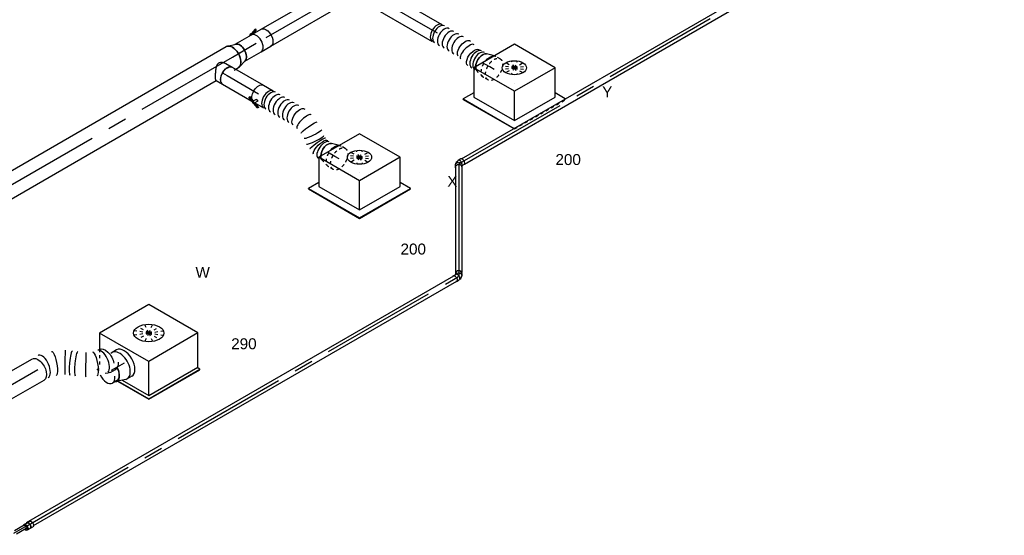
# Model space of a CAD drawing. Extents: x -138812 to 250702, y -18987 to 104055.
# Tile 40 of 193: x 23080 to 31189, y 24937 to 29182. Entities that reach past the tile are written whole.
import ezdxf
from ezdxf.enums import TextEntityAlignment as Align

# ---------------------------------------------------------------- set-up
doc = ezdxf.new("R2010")
doc.units = 0
doc.header["$LTSCALE"] = 50
doc.linetypes.add('CENTER2', pattern=[28.575, 19.05, -3.175, 3.175, -3.175])
doc.linetypes.add('STREEPJES', pattern=[0.1, 0.05, -0.05])
doc.layers.get('0').update_dxf_attribs({"linetype": 'CONTINUOUS'})
for name, color, linetype in [('WL524---_D', 153, 'CONTINUOUS'), ('WL524---_HARTLIJN', 8, 'CONTINUOUS'), ('WL570---_RETOUR', 112, 'CONTINUOUS'), ('WL570---_RETOUR_HL', 8, 'CONTINUOUS'), ('WL570---_RETOUR_RST', 2, 'CONTINUOUS'), ('WL570---_RETOUR_RST_HL', 1, 'CONTINUOUS'), ('WL570---_TOEVOER', 3, 'CONTINUOUS'), ('WL570---_TOEVOER_HL', 8, 'CONTINUOUS'), ('WL570---_TOEVOER_RST', 2, 'CONTINUOUS'), ('WL570---_TOEVOER_RST_HL', 1, 'CONTINUOUS'), ('WM570---_RETOUR_PR', 1, 'CONTINUOUS'), ('WM570---_RETOUR_RST_PR', 1, 'CONTINUOUS'), ('WM570---_TOEVOER_PR', 1, 'CONTINUOUS'), ('WM570---_TOEVOER_RST_PR', 1, 'CONTINUOUS')]:
    doc.layers.add(name, color=color, linetype=linetype)
doc.styles.add('BURO-018', font='ARIAL.TTF', dxfattribs={"height": 90})

# ---------------------------------------------------------------- blocks, each defined once
blk = doc.blocks.new('*U736')
at = {"color": 0, "ltscale": 10}
for p, q in [((29.1, 25, 1460.4), (5143.1, 25, 1460.4)), ((29.1, -25, 1460.4), (5143.1, -25, 1460.4))]:
    blk.add_line(p, q, dxfattribs=at)
at = {"layer": 'WL524---_HARTLIJN', "linetype": 'CENTER2'}
blk.add_line((0, 0, 1460.4), (5162.9, 0, 1460.4), dxfattribs=at)
at = {"layer": 'WL524---_D', "color": 1, "style": 'BURO-018'}
blk.add_attdef('POSNR', text='', height=90, dxfattribs=at).set_placement((0, 0), align=Align.MIDDLE)
blk = doc.blocks.new('*U737')
at = {"color": 0, "ltscale": 10}
for p, q in [((-25.4, 26.2, 1452.4), (-8.1, 26.2, 1452.4)), ((3.8, 23.5, 1452.4), (11.7, 19.8, 1452.4)), ((15.8, 16.9, 1452.4), (22.6, 10.2, 1452.4)), ((24.3, 8, 1452.4), (22.6, 10.2, 1452.4)), ((24.3, 8, 1452.4), (26.9, 3.5, 1452.4)), ((40.7, -18, 1452.4), (28.4, 3.2, 1452.4)), ((-25.4, -26.2, 1452.4), (-8.1, -26.2, 1452.4)), ((-4.8, -44.2, 1452.4), (-15.2, -26.2, 1452.4))]:
    blk.add_line(p, q, dxfattribs=at)
at = {"color": 0, "ltscale": 10, "extrusion": (1.38725e-32, 9.05604e-17, -1)}
for centre, start_param, end_param in [((-25.4, 0, 1452.4), 0, 3.451437), ((-25.4, 0, 1452.4), 5.973341, 6.280044), ((-8.1, 0, 1452.4), 0, 3.141593)]:
    blk.add_ellipse(centre, major_axis=(0, 26.2), ratio=0.816497, start_param=start_param, end_param=end_param, dxfattribs=at)
at = {"color": 0, "ltscale": 10}
for centre, major_axis, ratio, start_param, end_param in [((5.7, -9.9, 1452.4), (22.7, 13.1), 0.57735, 3.433913, 6.59303), ((-5, 0, 1452.4), (-5.4, -24.6), 0.803023, 2.966153, 3.227083), ((18, -31.1, 1452.4), (22.7, 13.1), 0.57735, 3.141593, 6.283185)]:
    blk.add_ellipse(centre, major_axis=major_axis, ratio=ratio, start_param=start_param, end_param=end_param, dxfattribs=at)
at = {"color": 0, "ltscale": 10, "extrusion": (6.16298e-33, 9.05604e-17, -1)}
blk.add_ellipse((-0.5, -2.1, 1452.4), major_axis=(14.4, 20.6), ratio=0.750739, start_param=6.150885, end_param=6.415485, dxfattribs=at)
at = {"layer": 'WL524---_HARTLIJN', "linetype": 'CENTER2'}
for p, q in [((-8.1, 0, 1452.4), (-7.4, 0, 1452.4)), ((5.7, -9.9, 1452.4), (5.2, -9, 1452.4))]:
    blk.add_line(p, q, dxfattribs=at)
at = {"layer": 'WL524---_HARTLIJN', "linetype": 'CENTER2', "extrusion": (1.38725e-32, 9.05604e-17, -1)}
blk.add_ellipse((-7.4, -30.8, 1452.4), major_axis=(0, -30.8), ratio=0.57735, start_param=3.141593, end_param=3.926991, dxfattribs=at)
at = {"layer": 'WL524---_D', "color": 1, "style": 'BURO-018'}
blk.add_attdef('POSNR', text='', height=90, dxfattribs=at).set_placement((0, 0), align=Align.MIDDLE)
blk = doc.blocks.new('*U738')
at = {"color": 0, "ltscale": 10}
for p, q in [((10.8, 25, 1440.9), (886.9, 25, 1440.9)), ((10.8, -25, 1440.9), (886.9, -25, 1440.9))]:
    blk.add_line(p, q, dxfattribs=at)
at = {"layer": 'WL524---_HARTLIJN', "linetype": 'CENTER2'}
blk.add_line((0, 0, 1440.9), (910.7, 0, 1440.9), dxfattribs=at)
at = {"layer": 'WL524---_D', "color": 1, "style": 'BURO-018'}
blk.add_attdef('POSNR', text='', height=90, dxfattribs=at).set_placement((0, 0), align=Align.MIDDLE)
blk = doc.blocks.new('*U739')
at = {"color": 0, "ltscale": 10}
for p, q in [((-35.9, 26.3, 141.5), (-11.4, 26.3, 141.5)), ((-10, 35.1, 141.5), (-15.2, 26.3, 141.5)), ((-0.7, 18.6, 141.5), (-0.2, 17.7, 141.5)), ((35.4, 8.9, 141.5), (26.8, -6.1, 141.5)), ((-35.9, -26.3, 141.5), (-11.4, -26.3, 141.5)), ((-6.8, -25, 141.5), (-5.2, -25, 141.5)), ((-5.2, -25, 141.5), (-2.5, -24.6, 141.5)), ((-2.5, -24.6, 141.5), (6.7, -22.2, 141.5)), ((-0.7, -18.6, 141.5), (-0.2, -17.7, 141.5)), ((11.3, -20.1, 141.5), (18.4, -15, 141.5)), ((23.2, -9.8, 141.5), (25.3, -6.1, 141.5))]:
    blk.add_line(p, q, dxfattribs=at)
at = {"color": 0, "ltscale": 10, "extrusion": (2.67592e-17, -7.95482e-17, -1)}
for centre, major_axis, ratio, start_param, end_param in [((-35.9, 0, 141.5), (0, 26.2), 0.57735, 0, 3.451437), ((-35.9, 0, 141.5), (0, 26.2), 0.57735, 5.973341, 6.280044), ((4, 7, 141.5), (-22.7, 13.1), 0.816497, 0.394424, 3.463825), ((-11.4, 0, 141.5), (0, 26.2), 0.57735, 0, 3.141593), ((-1.6, 1.5, 141.5), (10.7, -22.8), 0.750739, 6.150885, 6.415485)]:
    blk.add_ellipse(centre, major_axis=major_axis, ratio=ratio, start_param=start_param, end_param=end_param, dxfattribs=at)
at = {"color": 0, "ltscale": 10}
for centre, major_axis, ratio, start_param, end_param in [((12.7, 22, 141.5), (-22.7, 13.1), 0.816497, 3.141593, 6.283185), ((2.5, 4.3, 141.5), (-18.6, 17), 0.803023, 2.966153, 3.317032)]:
    blk.add_ellipse(centre, major_axis=major_axis, ratio=ratio, start_param=start_param, end_param=end_param, dxfattribs=at)
at = {"layer": 'WL524---_HARTLIJN', "linetype": 'CENTER2'}
for p, q in [((4, 7, 141.5), (3.7, 6.4, 141.5)), ((-11.4, 0, 141.5), (-10.4, 0, 141.5))]:
    blk.add_line(p, q, dxfattribs=at)
blk.add_ellipse((-23, 21.8, 141.5), major_axis=(26.7, -15.4), ratio=0.57735, start_param=5.497787, end_param=6.283185, dxfattribs=at)
at = {"layer": 'WL524---_D', "color": 1, "style": 'BURO-018'}
blk.add_attdef('POSNR', text='', height=90, dxfattribs=at).set_placement((0, 0), align=Align.MIDDLE)
blk = doc.blocks.new('*U740')
at = {"color": 0, "ltscale": 10}
for p, q in [((0, 25, -2754.4), (4064.1, 25, -2754.4)), ((37.9, -25, -2754.4), (4064.1, -25, -2754.4))]:
    blk.add_line(p, q, dxfattribs=at)
at = {"layer": 'WL524---_HARTLIJN', "linetype": 'CENTER2'}
blk.add_line((0, 0, -2754.4), (4084, 0, -2754.4), dxfattribs=at)
at = {"layer": 'WL524---_D', "color": 1, "style": 'BURO-018'}
blk.add_attdef('POSNR', text='', height=90, dxfattribs=at).set_placement((0, 0), align=Align.MIDDLE)
blk = doc.blocks.new('*U741')
at = {"color": 0, "ltscale": 10}
for p, q in [((-25.3, 26.2, -2759.5), (26.9, 26.2, -2759.5)), ((-25.3, -26.2, -2759.5), (26.9, -26.2, -2759.5))]:
    blk.add_line(p, q, dxfattribs=at)
at = {"color": 0, "ltscale": 10, "extrusion": (-2.67592e-17, 1.75696e-16, -1)}
for centre, major_axis, start_param, end_param in [((-25.3, 0, -2759.5), (0, 26.2), 0, 3.511835), ((-25.3, 0, -2759.5), (0, 26.2), 5.912943, 6.280044), ((0, 0, -2759.5), (0, 26.3), 0, 3.141593), ((1.6, 0, -2759.5), (0, 26.3), 0, 3.141593), ((26.9, 0, -2759.5), (0, 26.2), 0, 3.141593)]:
    blk.add_ellipse(centre, major_axis=major_axis, ratio=0.57735, start_param=start_param, end_param=end_param, dxfattribs=at)
at = {"layer": 'WL524---_HARTLIJN', "linetype": 'CENTER2'}
blk.add_line((0, 0, -2759.5), (1.6, 0, -2759.5), dxfattribs=at)
at = {"layer": 'WL524---_D', "color": 1, "style": 'BURO-018'}
blk.add_attdef('POSNR', text='', height=90, dxfattribs=at).set_placement((0, 0), align=Align.MIDDLE)
blk = doc.blocks.new('*U742')
at = {"color": 0, "ltscale": 10}
for centre, major_axis, start_param, end_param in [((27.8, 0, -2759.5), (0, -25), 3.141593, 6.860393), ((30.7, -4.9, -2759.5), (0, -16.8), 2.831748, 6.59303), ((27.8, 0, -2759.5), (0, -25), 2.028635, 3.138451)]:
    blk.add_ellipse(centre, major_axis=major_axis, ratio=0.57735, start_param=start_param, end_param=end_param, dxfattribs=at)
at = {"layer": 'WL524---_HARTLIJN', "linetype": 'CENTER2'}
blk.add_line((0, 0, -2759.5), (11.8, -4.9, -2759.5), dxfattribs=at)
at = {"layer": 'WL524---_D', "color": 1, "style": 'BURO-018'}
blk.add_attdef('POSNR', text='', height=90, dxfattribs=at).set_placement((0, 0), align=Align.MIDDLE)
blk = doc.blocks.new('*U743')
at = {"color": 0, "ltscale": 10}
for p, q in [((15.9, 16, -2761.8), (107.6, 16, -2761.8)), ((15.9, -16, -2761.8), (107.6, -16, -2761.8))]:
    blk.add_line(p, q, dxfattribs=at)
at = {"layer": 'WL524---_HARTLIJN', "linetype": 'CENTER2'}
blk.add_line((0, 0, -2761.8), (128.5, 0, -2761.8), dxfattribs=at)
at = {"layer": 'WL524---_D', "color": 1, "style": 'BURO-018'}
blk.add_attdef('POSNR', text='', height=90, dxfattribs=at).set_placement((0, 0), align=Align.MIDDLE)
blk = doc.blocks.new('*U963')
at = {"color": 0, "ltscale": 10}
for p, q in [((-225.4, 278.6, 1334.8), (-345.8, 70, 1334.8)), ((160.8, 278.6, 1334.8), (-225.4, 278.6, 1334.8)), ((-32.3, -55.9, 1334.8), (-225.4, 278.6, 1334.8)), ((354, -55.9, 1334.8), (160.8, 278.6, 1334.8)), ((-430.7, 95.5, 1334.8), (-428.7, 99, 1334.8)), ((-430.7, 95.5, 1334.8), (-187.8, -325.3, 1334.8)), ((-329, 99, 1334.8), (-428.7, 99, 1334.8)), ((-428.7, 99, 1334.8), (-185.8, -321.7, 1334.8)), ((-345.8, 70, 1334.8), (-152.7, -264.5, 1334.8)), ((-152.7, -264.5, 1334.8), (-32.3, -55.9, 1334.8)), ((354, -55.9, 1334.8), (-32.3, -55.9, 1334.8)), ((233.5, -264.5, 1334.8), (354, -55.9, 1334.8)), ((300.1, -321.7, 1334.8), (250.3, -235.5, 1334.8)), ((-185.8, -321.7, 1334.8), (-187.8, -325.3, 1334.8)), ((-185.8, -321.7, 1334.8), (300.1, -321.7, 1334.8)), ((-152.7, -264.5, 1334.8), (233.5, -264.5, 1334.8)), ((298, -325.3, 1334.8), (300.1, -321.7, 1334.8)), ((-187.8, -325.3, 1334.8), (298, -325.3, 1334.8))]:
    blk.add_line(p, q, dxfattribs=at)
at = {"color": 8, "linetype": 'STREEPJES', "ltscale": 10}
for q in [(-11.9, 172.6, 1334.8), (23.5, 182.1, 1334.8), (69.8, 172.6, 1334.8), (-26.8, 146.7, 1334.8), (-17.4, 111.4, 1334.8), (14, 76, 1334.8), (58.8, 50.1, 1334.8), (114.6, 146.7, 1334.8), (105.1, 40.7, 1334.8), (140.5, 50.1, 1334.8), (155.4, 76, 1334.8), (145.9, 111.4, 1334.8)]:
    blk.add_line((64.3, 111.4, 1334.8), q, dxfattribs=at)
at = {"color": 0, "ltscale": 10}
blk.add_ellipse((64.3, 111.4, 1334.8), major_axis=(86.6, -50), ratio=0.57735, dxfattribs=at)
at = {"layer": 'WL570---_TOEVOER_RST_HL', "linetype": 'CENTER2'}
blk.add_circle((0, 0, 1334.8), 0.075, dxfattribs=at)
at = {"layer": 'WL570---_TOEVOER_RST', "color": 1, "style": 'BURO-018'}
for tag in ['MC', 'Q']:
    blk.add_attdef(tag, text='', height=90, dxfattribs=at).set_placement((0, 0), align=Align.MIDDLE)
at = {"layer": 'WM570---_TOEVOER_RST_PR', "color": 1, "style": 'BURO-018'}
blk.add_attdef('POSNR', text='', height=90, dxfattribs=at).set_placement((0, 0), align=Align.MIDDLE)
blk = doc.blocks.new('*U964')
at = {"color": 0, "ltscale": 10}
for p, q in [((-225.4, 278.6, 2376.9), (-345.8, 70, 2376.9)), ((160.8, 278.6, 2376.9), (-225.4, 278.6, 2376.9)), ((-32.3, -55.9, 2376.9), (-225.4, 278.6, 2376.9)), ((354, -55.9, 2376.9), (160.8, 278.6, 2376.9)), ((-430.7, 95.5, 2376.9), (-428.7, 99, 2376.9)), ((-430.7, 95.5, 2376.9), (-191, -319.7, 2376.9)), ((-329, 99, 2376.9), (-428.7, 99, 2376.9)), ((-428.7, 99, 2376.9), (-186.9, -319.7, 2376.9)), ((-345.8, 70, 2376.9), (-152.7, -264.5, 2376.9)), ((-152.7, -264.5, 2376.9), (-32.3, -55.9, 2376.9)), ((354, -55.9, 2376.9), (-32.3, -55.9, 2376.9)), ((233.5, -264.5, 2376.9), (354, -55.9, 2376.9)), ((298.9, -319.7, 2376.9), (250.3, -235.5, 2376.9)), ((-152.7, -264.5, 2376.9), (233.5, -264.5, 2376.9))]:
    blk.add_line(p, q, dxfattribs=at)
at = {"color": 8, "linetype": 'STREEPJES', "ltscale": 10}
for p, q in [((64.3, 111.4, 2376.9), (-11.9, 172.6, 2376.9)), ((64.3, 111.4, 2376.9), (23.5, 182.1, 2376.9)), ((64.3, 111.4, 2376.9), (69.8, 172.6, 2376.9)), ((64.3, 111.4, 2376.9), (-26.8, 146.7, 2376.9)), ((64.3, 111.4, 2376.9), (-17.4, 111.4, 2376.9)), ((64.3, 111.4, 2376.9), (14, 76, 2376.9)), ((64.3, 111.4, 2376.9), (58.8, 50.1, 2376.9)), ((64.3, 111.4, 2376.9), (114.6, 146.7, 2376.9)), ((64.3, 111.4, 2376.9), (105.1, 40.7, 2376.9)), ((64.3, 111.4, 2376.9), (140.5, 50.1, 2376.9)), ((64.3, 111.4, 2376.9), (155.4, 76, 2376.9)), ((64.3, 111.4, 2376.9), (145.9, 111.4, 2376.9)), ((-191, -319.7, 2376.9), (-187.8, -325.3, 2376.9)), ((-185.8, -321.7, 2376.9), (-187.8, -325.3, 2376.9)), ((-186.9, -319.7, 2376.9), (-185.8, -321.7, 2376.9)), ((-185.8, -321.7, 2376.9), (300.1, -321.7, 2376.9)), ((298, -325.3, 2376.9), (300.1, -321.7, 2376.9)), ((300.1, -321.7, 2376.9), (298.9, -319.7, 2376.9)), ((-187.8, -325.3, 2376.9), (298, -325.3, 2376.9))]:
    blk.add_line(p, q, dxfattribs=at)
at = {"color": 0, "ltscale": 10}
blk.add_ellipse((64.3, 111.4, 2376.9), major_axis=(86.6, -50), ratio=0.57735, dxfattribs=at)
at = {"layer": 'WL570---_RETOUR_RST_HL', "linetype": 'CENTER2'}
blk.add_circle((0, 0, 2376.9), 0.075, dxfattribs=at)
at = {"layer": 'WL570---_RETOUR_RST', "color": 1, "style": 'BURO-018'}
for tag in ['MC', 'Q']:
    blk.add_attdef(tag, text='', height=90, dxfattribs=at).set_placement((0, 0), align=Align.MIDDLE)
at = {"layer": 'WM570---_RETOUR_RST_PR', "color": 1, "style": 'BURO-018'}
blk.add_attdef('POSNR', text='', height=90, dxfattribs=at).set_placement((0, 0), align=Align.MIDDLE)
blk = doc.blocks.new('*U966')
at = {"color": 0, "ltscale": 10}
for p, q in [((-276.4, 331.6, -783.7), (-343.1, 216, -783.7)), ((191.5, 331.6, -783.7), (-276.4, 331.6, -783.7)), ((-42.5, -73.5, -783.7), (-276.4, 331.6, -783.7)), ((425.4, -73.5, -783.7), (191.5, 331.6, -783.7)), ((-183.3, -317.5, -783.7), (-42.5, -73.5, -783.7)), ((425.4, -73.5, -783.7), (-42.5, -73.5, -783.7)), ((284.5, -317.5, -783.7), (425.4, -73.5, -783.7)), ((-346, -86.6, -783.7), (-198, -342.9, -783.7)), ((-341, -88.2, -783.7), (-196, -339.4, -783.7)), ((-310.1, -97.9, -783.7), (-183.3, -317.5, -783.7)), ((-183.3, -317.5, -783.7), (284.5, -317.5, -783.7)), ((289.9, -339.4, -783.7), (277.2, -317.5, -783.7)), ((-196, -339.4, -783.7), (-198, -342.9, -783.7)), ((-198, -342.9, -783.7), (287.8, -342.9, -783.7)), ((-196, -339.4, -783.7), (289.9, -339.4, -783.7)), ((287.8, -342.9, -783.7), (289.9, -339.4, -783.7))]:
    blk.add_line(p, q, dxfattribs=at)
at = {"color": 8, "linetype": 'STREEPJES', "ltscale": 10}
for p, q in [((-343.1, 216, -783.7), (-406.6, 106.1, -783.7)), ((74.5, 129, -783.7), (-39.4, 173.2, -783.7)), ((74.5, 129, -783.7), (-20.7, 205.6, -783.7)), ((74.5, 129, -783.7), (23.5, 217.4, -783.7)), ((74.5, 129, -783.7), (81.3, 205.6, -783.7)), ((74.5, 129, -783.7), (137.4, 173.2, -783.7)), ((-440.9, 77.8, -783.7), (-438.9, 81.3, -783.7)), ((-429.1, 81.3, -783.7), (-438.9, 81.3, -783.7)), ((-438.9, 81.3, -783.7), (-433.6, 72.1, -783.7)), ((74.5, 129, -783.7), (-27.6, 129, -783.7)), ((74.5, 129, -783.7), (11.6, 84.9, -783.7)), ((74.5, 129, -783.7), (67.7, 52.5, -783.7)), ((74.5, 129, -783.7), (125.5, 40.7, -783.7)), ((74.5, 129, -783.7), (169.7, 52.5, -783.7)), ((74.5, 129, -783.7), (188.4, 84.9, -783.7)), ((74.5, 129, -783.7), (176.6, 129, -783.7)), ((-440.9, 77.8, -783.7), (-435.2, 68, -783.7))]:
    blk.add_line(p, q, dxfattribs=at)
at = {"color": 0, "ltscale": 10}
blk.add_ellipse((74.5, 129, -783.7), major_axis=(108.3, -62.5), ratio=0.57735, dxfattribs=at)
at = {"layer": 'WL570---_TOEVOER_RST_HL', "linetype": 'CENTER2'}
blk.add_circle((0, 0, -783.7), 0.075, dxfattribs=at)
at = {"layer": 'WL570---_TOEVOER_RST', "color": 1, "style": 'BURO-018'}
for tag in ['MC', 'Q']:
    blk.add_attdef(tag, text='', height=90, dxfattribs=at).set_placement((0, 0), align=Align.MIDDLE)
at = {"layer": 'WM570---_TOEVOER_RST_PR', "color": 1, "style": 'BURO-018'}
blk.add_attdef('POSNR', text='', height=90, dxfattribs=at).set_placement((0, 0), align=Align.MIDDLE)
blk = doc.blocks.new('*U1054')
at = {"color": 0, "ltscale": 10}
for p, q in [((-43.3, 125, -992.7), (0, 125, -992.7)), ((12.9, 123, -992.7), (91.2, 98.4, -992.7)), ((80.9, 95, -992.7), (121.3, 95, -992.7)), ((-43.3, -125, -992.7), (0, -125, -992.7))]:
    blk.add_line(p, q, dxfattribs=at)
for centre, major_axis, start_param, end_param in [((-43.3, 0, -992.7), (0, -125), 3.141593, 6.283185), ((0, 0, -992.7), (0, -125), 2.962251, 6.462527), ((0, 0, -992.7), (0, -125), 2.962251, 6.462527), ((0, 0, -992.7), (0, -125), 2.962251, 6.462527), ((80.9, 0, -992.7), (0, -100), 2.824032, 4.707093), ((80.9, 0, -992.7), (0, -100), 2.824032, 4.707093), ((80.9, 0, -992.7), (0, -95), 3.141593, 4.690619), ((80.9, 0, -992.7), (0, -95), 3.141593, 4.690619), ((121.3, 0, -992.7), (0, -95), 3.141593, 4.102629), ((121.3, 0, -992.7), (0, -95), 3.141593, 4.102629), ((121.3, 0, -992.7), (0, -95), 1.421458, 3.138451), ((121.3, 0, -992.7), (0, -95), 1.421458, 3.138451)]:
    blk.add_ellipse(centre, major_axis=major_axis, ratio=0.57735, start_param=start_param, end_param=end_param, dxfattribs=at)
at = {"layer": 'WL570---_TOEVOER_RST_HL', "linetype": 'CENTER2'}
for p, q in [((-43.3, 0, -992.7), (0, 0, -992.7)), ((0, 0, -992.7), (80.9, 0, -992.7))]:
    blk.add_line(p, q, dxfattribs=at)
blk.add_circle((80.9, 0, -992.7), 0.075, dxfattribs=at)
at = {"layer": 'WM570---_TOEVOER_RST_PR', "color": 1, "style": 'BURO-018'}
blk.add_attdef('POSNR', text='', height=90, dxfattribs=at).set_placement((0, 0), align=Align.MIDDLE)
blk = doc.blocks.new('*U1055')
at = {"color": 0, "ltscale": 10}
for p, q in [((0, 100, -2580.1), (1826.8, 100, -2580.1)), ((306.3, -100, -2580.1), (315, -100, -2580.1)), ((350.4, -100, -2580.1), (1826.8, -100, -2580.1))]:
    blk.add_line(p, q, dxfattribs=at)
at = {"color": 8, "linetype": 'STREEPJES', "ltscale": 10}
for p, q in [((0, -100, -2580.1), (306.3, -100, -2580.1)), ((315, -100, -2580.1), (350.4, -100, -2580.1))]:
    blk.add_line(p, q, dxfattribs=at)
at = {"color": 0, "ltscale": 10, "extrusion": (2.67592e-17, -7.95482e-17, -1)}
blk.add_ellipse((1826.8, 0, -2580.1), major_axis=(0, 100), ratio=0.57735, start_param=0, end_param=3.141593, dxfattribs=at)
at = {"layer": 'WL570---_TOEVOER_HL', "linetype": 'CENTER2'}
blk.add_line((0, 0, -2580.1), (1826.8, 0, -2580.1), dxfattribs=at)
at = {"layer": 'WM570---_TOEVOER_PR', "color": 1, "style": 'BURO-018'}
blk.add_attdef('POSNR', text='', height=90, dxfattribs=at).set_placement((0, 0), align=Align.MIDDLE)
blk = doc.blocks.new('*U1056')
at = {"color": 0, "ltscale": 10, "extrusion": (2.67592e-17, -7.95482e-17, -1)}
for centre, major_axis, ratio, start_param, end_param in [((0, 0, -1288.4), (0, 100), 0.57735, 0, 3.141593), ((137.6, -21.6, -1288.4), (33.6, 94.7), 0.245965, 6.258754, 9.400347), ((224.7, -62.6, -1288.4), (-51, -86.5), 0.012731, 0.001188, 3.14278), ((364.1, -163.3, -1288.4), (51, 86.5), 0.012731, 3.140405, 6.281998), ((427.3, -193.1, -1288.4), (-33.6, -94.7), 0.245965, 3.166024, 6.307617), ((519.6, -208.7, -1288.4), (0, 100), 0.57735, 0, 2.194328), ((507.7, -246.9, -1288.4), (95.4, -29.9), 0.710415, 0, 1.831046)]:
    blk.add_ellipse(centre, major_axis=major_axis, ratio=ratio, start_param=start_param, end_param=end_param, dxfattribs=at)
at = {"color": 0, "ltscale": 10}
for centre, major_axis, ratio, start_param, end_param in [((50, 0, -1288.4), (12.1, 99.8), 0.478647, 3.199641, 6.225136), ((50, 0, -1288.4), (12.1, 99.8), 0.478647, 6.225136, 6.341234), ((263.6, -90.7, -1288.4), (-58.6, -81.1), 0.142731, 3.141593, 6.283185), ((299.8, -116.8, -1288.4), (-58.6, -81.1), 0.142731, 3.141593, 6.283185), ((490.9, -208.7, -1288.4), (-12.1, -99.8), 0.478647, 0.219607, 3.083544)]:
    blk.add_ellipse(centre, major_axis=major_axis, ratio=ratio, start_param=start_param, end_param=end_param, dxfattribs=at)
at = {"layer": 'WM570---_TOEVOER_PR', "color": 1, "style": 'BURO-018'}
blk.add_attdef('POSNR', text='', height=90, dxfattribs=at).set_placement((0, 0), align=Align.MIDDLE)
blk = doc.blocks.new('*U1071')
at = {"color": 0, "ltscale": 10}
for p, q in [((-14.3, 80, 2123.6), (46.8, 80, 2123.6)), ((-15.9, -80, 2123.6), (-12.4, -80, 2123.6)), ((-12.4, -80, 2123.6), (46.8, -80, 2123.6))]:
    blk.add_line(p, q, dxfattribs=at)
blk.add_ellipse((46.8, 0, 2123.6), major_axis=(0, -80), ratio=0.57735, start_param=3.141593, end_param=6.283185, dxfattribs=at)
blk.add_spline([(-15.9, -79.6, 2123.6), (-17.6, -78.4, 2123.6), (-19.6, -76.3, 2123.6), (-21.9, -73.5, 2123.6), (-24.4, -69.9, 2123.6), (-27.2, -65.7, 2123.6), (-30.2, -60.7, 2123.6), (-33.5, -55.1, 2123.6), (-36.9, -49, 2123.6), (-40.5, -42.3, 2123.6), (-44.2, -35.2, 2123.6), (-48, -27.8, 2123.6), (-51.7, -20.1, 2123.6), (-55.4, -12.1, 2123.6), (-58.9, -4.1, 2123.6), (-62.1, 4.1, 2123.6), (-64.9, 12.1, 2123.6), (-67.2, 20.1, 2123.6), (-68.9, 27.8, 2123.6), (-69.8, 35.2, 2123.6), (-69.7, 42.3, 2123.6), (-68.5, 49, 2123.6), (-66.1, 55.1, 2123.6), (-62.5, 60.7, 2123.6), (-57.7, 65.7, 2123.6), (-51.9, 69.9, 2123.6), (-45.2, 73.5, 2123.6), (-37.9, 76.3, 2123.6), (-30.2, 78.4, 2123.6), (-22.3, 79.6, 2123.6), (-14.3, 80, 2123.6)], degree=3, dxfattribs=at)
at = {"layer": 'WL570---_TOEVOER_HL', "linetype": 'CENTER2'}
blk.add_line((0, 0, 2123.6), (46.8, 0, 2123.6), dxfattribs=at)
at = {"layer": 'WM570---_TOEVOER_PR', "color": 1, "style": 'BURO-018'}
blk.add_attdef('POSNR', text='', height=90, dxfattribs=at).set_placement((0, 0), align=Align.MIDDLE)
blk = doc.blocks.new('*U1072')
at = {"color": 0, "ltscale": 10}
for p, q in [((0, 80, 2090.6), (297.7, 80, 2090.6)), ((0, -80, 2090.6), (280.7, -80, 2090.6))]:
    blk.add_line(p, q, dxfattribs=at)
at = {"color": 0, "ltscale": 10, "extrusion": (-1.20843e-16, -6.97688e-17, -1)}
blk.add_ellipse((0, 0, 2090.6), major_axis=(0, -80), ratio=0.57735, start_param=0, end_param=3.141593, dxfattribs=at)
at = {"layer": 'WL570---_TOEVOER_HL', "linetype": 'CENTER2'}
blk.add_line((0, 0, 2090.6), (297.7, 0, 2090.6), dxfattribs=at)
at = {"layer": 'WM570---_TOEVOER_PR', "color": 1, "style": 'BURO-018'}
blk.add_attdef('POSNR', text='', height=90, dxfattribs=at).set_placement((0, 0), align=Align.MIDDLE)
blk = doc.blocks.new('*U1073')
at = {"color": 8, "linetype": 'STREEPJES', "ltscale": 10}
for p, q in [((-40.4, 100, 1486.9), (0, 100, 1486.9)), ((9.6, 98.6, 1486.9), (77.2, 78.9, 1486.9)), ((-40.4, -100, 1486.9), (0, -100, 1486.9)), ((9.6, -98.6, 1486.9), (13.5, -97.5, 1486.9))]:
    blk.add_line(p, q, dxfattribs=at)
at = {"color": 0, "ltscale": 10}
blk.add_line((13.5, -97.5, 1486.9), (77.2, -78.9, 1486.9), dxfattribs=at)
at = {"color": 8, "linetype": 'STREEPJES', "ltscale": 10, "extrusion": (7.43708e-18, -5.9805e-17, -1)}
for centre, major_axis, start_param, end_param in [((-40.4, 0, 1486.9), (0, 100), 0, 6.280044), ((0, 0, 1486.9), (0, 100), 0, 1.810949), ((0, 0, 1486.9), (0, 100), 0, 1.810949), ((0, 0, 1486.9), (0, 100), 0, 1.810949), ((69.6, 0, 1486.9), (0, 80), 0.166759, 0.789148), ((69.6, 0, 1486.9), (0, 80), 0.166759, 0.789148), ((0, 0, 1486.9), (0, 100), 2.90144, 3.141593), ((0, 0, 1486.9), (0, 100), 2.90144, 3.141593), ((0, 0, 1486.9), (0, 100), 2.90144, 3.141593)]:
    blk.add_ellipse(centre, major_axis=major_axis, ratio=0.57735, start_param=start_param, end_param=end_param, dxfattribs=at)
at = {"color": 0, "ltscale": 10, "extrusion": (7.43708e-18, -5.9805e-17, -1)}
for centre, major_axis, start_param, end_param in [((69.6, 0, 1486.9), (0, 80), 0.789148, 2.974833), ((69.6, 0, 1486.9), (0, 80), 0.789148, 2.974833), ((0, 0, 1486.9), (0, 100), 1.810949, 2.90144), ((0, 0, 1486.9), (0, 100), 1.810949, 2.90144), ((0, 0, 1486.9), (0, 100), 1.810949, 2.90144)]:
    blk.add_ellipse(centre, major_axis=major_axis, ratio=0.57735, start_param=start_param, end_param=end_param, dxfattribs=at)
at = {"layer": 'WL570---_TOEVOER_RST_HL', "linetype": 'CENTER2'}
for p, q in [((-40.4, 0, 1486.9), (0, 0, 1486.9)), ((0, 0, 1486.9), (69.6, 0, 1486.9))]:
    blk.add_line(p, q, dxfattribs=at)
blk.add_circle((69.6, 0, 1486.9), 0.075, dxfattribs=at)
at = {"layer": 'WM570---_TOEVOER_RST_PR', "color": 1, "style": 'BURO-018'}
blk.add_attdef('POSNR', text='', height=90, dxfattribs=at).set_placement((0, 0), align=Align.MIDDLE)
blk = doc.blocks.new('*U1074')
at = {"color": 2, "ltscale": 10}
for p, q in [((-46.7, 80, 1847), (46.7, 80, 1847)), ((-101.2, -65.4, 1847), (-101.1, -63.8, 1847)), ((-40.5, -89, 1847), (-101.2, -65.4, 1847)), ((-101.1, -63.8, 1847), (-96.7, -56.3, 1847)), ((-40.3, -87.4, 1847), (-101.1, -63.8, 1847)), ((-53.2, -73.1, 1847), (-96.7, -56.3, 1847)), ((-40.5, -51.1, 1847), (-57.3, -80.1, 1847)), ((-36, -79.8, 1847), (-40.3, -87.4, 1847)), ((7.6, -96.7, 1847), (-36, -79.8, 1847)), ((-24.3, -61.1, 1847), (-35.2, -80, 1847)), ((-35.2, -80, 1847), (46.7, -80, 1847)), ((-40.4, -89, 1847), (-40.7, -89.6, 1847)), ((-40.3, -87.4, 1847), (-40.5, -89, 1847)), ((3.1, -105.9, 1847), (-40.5, -89, 1847)), ((-39.4, -87.7, 1847), (-40.3, -87.4, 1847)), ((3.3, -104.3, 1847), (-39.4, -87.7, 1847)), ((7.5, -98.4, 1847), (3.1, -105.9, 1847)), ((3.1, -105.9, 1847), (3.3, -104.3, 1847)), ((3.3, -104.3, 1847), (7.6, -96.7, 1847)), ((7.6, -96.7, 1847), (7.5, -98.4, 1847))]:
    blk.add_line(p, q, dxfattribs=at)
at = {"color": 2, "ltscale": 10, "extrusion": (1.48742e-17, -2.47807e-16, -1)}
blk.add_ellipse((-46.7, 0, 1847), major_axis=(0, -80), ratio=0.57735, start_param=0.616085, end_param=3.141593, dxfattribs=at)
at = {"color": 2, "ltscale": 10}
for centre, major_axis, start_param, end_param in [((46.7, 0, 1847), (0, -80), 3.141593, 6.283185), ((-49, -84.9, 1847), (-8.26, 4.77), 0, 3.141593), ((-49, -84.9, 1847), (-8.26, 4.77), 3.141593, 6.283185)]:
    blk.add_ellipse(centre, major_axis=major_axis, ratio=0.57735, start_param=start_param, end_param=end_param, dxfattribs=at)
blk.add_spline([(-40.5, -51.1, 1847), (-40, -50.7, 1847), (-39.5, -50.3, 1847), (-39, -50, 1847), (-38.3, -49.7, 1847), (-37.6, -49.5, 1847), (-36.9, -49.4, 1847), (-36.1, -49.4, 1847), (-35.3, -49.5, 1847), (-34.5, -49.6, 1847), (-33.6, -49.8, 1847), (-32.8, -50.1, 1847), (-31.9, -50.5, 1847), (-31, -50.9, 1847), (-30.2, -51.3, 1847), (-29.4, -51.9, 1847), (-28.6, -52.4, 1847), (-27.9, -53, 1847), (-27.2, -53.7, 1847), (-26.5, -54.3, 1847), (-25.9, -55, 1847), (-25.4, -55.7, 1847), (-25, -56.4, 1847), (-24.6, -57.1, 1847), (-24.3, -57.7, 1847), (-24.1, -58.4, 1847), (-23.9, -59, 1847), (-23.9, -59.6, 1847), (-23.9, -60.2, 1847), (-24.1, -60.7, 1847), (-24.3, -61.1, 1847)], degree=3, dxfattribs=at)
at = {"layer": 'WL570---_TOEVOER', "color": 1, "style": 'BURO-018'}
blk.add_attdef('I', text='', height=90, dxfattribs=at).set_placement((0, 0), align=Align.MIDDLE)
at = {"layer": 'WM570---_TOEVOER_PR', "color": 1, "style": 'BURO-018'}
blk.add_attdef('POSNR', text='', height=90, dxfattribs=at).set_placement((0, 0), align=Align.MIDDLE)
blk = doc.blocks.new('*U1075')
at = {"color": 0, "ltscale": 10}
for p, q in [((369.2, 65.6, 1814), (368, 65.9, 1814)), ((455.7, -161.7, 1814), (455.9, -161.8, 1814)), ((499.5, -186.2, 1814), (499.6, -186.2, 1814))]:
    blk.add_line(p, q, dxfattribs=at)
at = {"color": 0, "ltscale": 10, "extrusion": (-1.20843e-16, -6.97688e-17, -1)}
for centre, major_axis, ratio, start_param, end_param in [((289.3, 0, 1814), (7.9, 79.9), 0.494512, 3.19025, 6.331843), ((405.1, -33.4, 1814), (33.7, 72.8), 0.090316, 3.148351, 6.289943), ((460.9, -64.5, 1814), (-44.2, -66.9), 0.129022, 3.131854, 6.273447), ((568.3, -126.6, 1814), (-22, -77.2), 0.303229, 6.258392, 9.399985)]:
    blk.add_ellipse(centre, major_axis=major_axis, ratio=ratio, start_param=start_param, end_param=end_param, dxfattribs=at)
at = {"color": 0, "ltscale": 10}
for centre, major_axis, ratio, start_param, end_param in [((0, 0, 1814), (0, -80), 0.57735, 3.141593, 6.283185), ((21.9, 0, 1814), (0, -80), 0.57735, 3.141593, 6.283185), ((65.8, 0, 1814), (0, -80), 0.57735, 3.141593, 6.283185), ((109.7, 0, 1814), (0, -80), 0.57735, 3.141593, 6.283185), ((153.5, 0, 1814), (0, -80), 0.57735, 3.141593, 6.283185), ((197.4, 0, 1814), (0, -80), 0.57735, 3.141593, 6.283185), ((241.3, 0, 1814), (0, -80), 0.57735, 3.141593, 6.283185), ((346.6, -11.4, 1814), (22, 77.2), 0.303229, 0.024793, 3.116799), ((500, -94.9, 1814), (-44.2, -66.9), 0.129022, 0.009738, 3.131854), ((533.3, -113.4, 1814), (33.7, 72.8), 0.090316, 0.006758, 3.134834), ((602.5, -133.4, 1814), (-7.9, -79.9), 0.494512, 3.19025, 6.234528), ((639.5, -133.4, 1814), (0, -80), 0.57735, 3.308352, 5.494037), ((602.5, -133.4, 1814), (-7.9, -79.9), 0.494512, 6.234528, 6.331843)]:
    blk.add_ellipse(centre, major_axis=major_axis, ratio=ratio, start_param=start_param, end_param=end_param, dxfattribs=at)
at = {"color": 8, "linetype": 'STREEPJES', "ltscale": 10}
blk.add_ellipse((639.5, -133.4, 1814), major_axis=(0, -80), ratio=0.57735, start_param=5.494037, end_param=6.116426, dxfattribs=at)
at = {"layer": 'WM570---_TOEVOER_PR', "color": 1, "style": 'BURO-018'}
blk.add_attdef('POSNR', text='', height=90, dxfattribs=at).set_placement((0, 0), align=Align.MIDDLE)
blk = doc.blocks.new('*U1077')
at = {"color": 0, "ltscale": 10}
for p, q in [((0, 100, 690.3), (2285, 100, 690.3)), ((0, -100, 690.3), (2074.1, -100, 690.3)), ((2258.8, -100, 690.3), (2285, -100, 690.3))]:
    blk.add_line(p, q, dxfattribs=at)
at = {"color": 8, "linetype": 'STREEPJES', "ltscale": 10}
blk.add_line((2243.4, -100, 690.3), (2258.8, -100, 690.3), dxfattribs=at)
at = {"color": 0, "ltscale": 10}
blk.add_ellipse((0, 0, 690.3), major_axis=(0, 100), ratio=0.57735, start_param=3.141593, end_param=6.283185, dxfattribs=at)
at = {"color": 0, "ltscale": 10, "extrusion": (2.67592e-17, -7.95482e-17, -1)}
blk.add_ellipse((2285, 0, 690.3), major_axis=(0, 100), ratio=0.57735, start_param=0, end_param=3.141593, dxfattribs=at)
at = {"layer": 'WL570---_TOEVOER_HL', "linetype": 'CENTER2'}
blk.add_line((0, 0, 690.3), (2285, 0, 690.3), dxfattribs=at)
at = {"layer": 'WM570---_TOEVOER_PR', "color": 1, "style": 'BURO-018'}
blk.add_attdef('POSNR', text='', height=90, dxfattribs=at).set_placement((0, 0), align=Align.MIDDLE)
blk = doc.blocks.new('*U1078')
at = {"color": 0, "ltscale": 10}
for p, q in [((9.6, 98.6, 2306), (77.2, 78.9, 2306)), ((9.6, -98.6, 2306), (77.2, -78.9, 2306))]:
    blk.add_line(p, q, dxfattribs=at)
blk.add_ellipse((0, 0, 2306), major_axis=(0, 100), ratio=0.57735, start_param=3.141593, end_param=6.283185, dxfattribs=at)
at = {"color": 0, "ltscale": 10, "extrusion": (2.67592e-17, -7.95482e-17, -1)}
blk.add_ellipse((69.6, 0, 2306), major_axis=(0, 80), ratio=0.57735, start_param=0.166759, end_param=2.974833, dxfattribs=at)
at = {"layer": 'WL570---_TOEVOER_HL', "linetype": 'CENTER2'}
blk.add_line((0, 0, 2306), (69.6, 0, 2306), dxfattribs=at)
for centre in [(0, 0, 2306), (69.6, 0, 2306)]:
    blk.add_circle(centre, 0.075, dxfattribs=at)
at = {"layer": 'WM570---_TOEVOER_PR', "color": 1, "style": 'BURO-018'}
blk.add_attdef('POSNR', text='', height=90, dxfattribs=at).set_placement((0, 0), align=Align.MIDDLE)
blk = doc.blocks.new('*U1105')
at = {"color": 0, "ltscale": 10}
for p, q in [((3.9, 80, 2355.2), (157.9, 80, 2355.2)), ((3.9, -80, 2355.2), (157.9, -80, 2355.2))]:
    blk.add_line(p, q, dxfattribs=at)
blk.add_ellipse((0, 0, 2355.2), major_axis=(0, 80), ratio=0.57735, start_param=3.308352, end_param=6.116426, dxfattribs=at)
at = {"layer": 'WL570---_TOEVOER_HL', "linetype": 'CENTER2'}
blk.add_line((0, 0, 2355.2), (157.9, 0, 2355.2), dxfattribs=at)
at = {"layer": 'WM570---_TOEVOER_PR', "color": 1, "style": 'BURO-018'}
blk.add_attdef('POSNR', text='', height=90, dxfattribs=at).set_placement((0, 0), align=Align.MIDDLE)
blk = doc.blocks.new('*U1106')
at = {"color": 2, "ltscale": 10}
for p, q in [((-57.7, 82.3, 2499.9), (-63.7, 80, 2499.9)), ((-56.3, 80, 2499.9), (-57.7, 82.3, 2499.9)), ((-35.2, 80, 2499.9), (-40.7, 89.6, 2499.9)), ((3.1, 105.9, 2499.9), (-40.4, 89, 2499.9)), ((-36, 81.5, 2499.9), (7.5, 98.4, 2499.9)), ((7.6, 96.7, 2499.9), (-35.2, 80.1, 2499.9)), ((7.5, 98.4, 2499.9), (3.1, 105.9, 2499.9)), ((7.6, 96.7, 2499.9), (7.5, 98.4, 2499.9)), ((-46.7, 80, 2499.9), (-35.2, 80, 2499.9)), ((-35.2, 80, 2499.9), (46.7, 80, 2499.9)), ((-46.7, -80, 2499.9), (46.7, -80, 2499.9))]:
    blk.add_line(p, q, dxfattribs=at)
at = {"color": 2, "ltscale": 10, "extrusion": (-1.16467e-16, 1.31341e-16, -1)}
for centre, major_axis, start_param in [((-49, 84.9, 2499.9), (-8.26, -4.77), 0.401996), ((46.7, 0, 2499.9), (0, 80), 0)]:
    blk.add_ellipse(centre, major_axis=major_axis, ratio=0.57735, start_param=start_param, end_param=3.141593, dxfattribs=at)
at = {"color": 2, "ltscale": 10}
blk.add_ellipse((-46.7, 0, 2499.9), major_axis=(0, 80), ratio=0.57735, start_param=3.141593, end_param=6.283185, dxfattribs=at)
at = {"layer": 'WL570---_TOEVOER', "color": 1, "style": 'BURO-018'}
blk.add_attdef('I', text='', height=90, dxfattribs=at).set_placement((0, 0), align=Align.MIDDLE)
at = {"layer": 'WM570---_TOEVOER_PR', "color": 1, "style": 'BURO-018'}
blk.add_attdef('POSNR', text='', height=90, dxfattribs=at).set_placement((0, 0), align=Align.MIDDLE)
blk = doc.blocks.new('*U1107')
at = {"color": 0, "ltscale": 10}
for p, q in [((0, 80, 2533), (2024.7, 80, 2533)), ((0, -80, 2533), (2024.7, -80, 2533))]:
    blk.add_line(p, q, dxfattribs=at)
at = {"color": 0, "ltscale": 10, "extrusion": (2.67592e-17, -7.95482e-17, -1)}
blk.add_ellipse((2024.7, 0, 2533), major_axis=(0, 80), ratio=0.57735, start_param=0, end_param=3.141593, dxfattribs=at)
at = {"layer": 'WL570---_TOEVOER_HL', "linetype": 'CENTER2'}
blk.add_line((0, 0, 2533), (2024.7, 0, 2533), dxfattribs=at)
at = {"layer": 'WM570---_TOEVOER_PR', "color": 1, "style": 'BURO-018'}
blk.add_attdef('POSNR', text='', height=90, dxfattribs=at).set_placement((0, 0), align=Align.MIDDLE)
blk = doc.blocks.new('*U1116')
at = {"color": 8, "linetype": 'STREEPJES', "ltscale": 10}
for p, q in [((-40.4, 100, 2529.1), (0, 100, 2529.1)), ((9.6, 98.6, 2529.1), (77.2, 78.9, 2529.1)), ((-40.4, -100, 2529.1), (0, -100, 2529.1)), ((9.6, -98.6, 2529.1), (13.5, -97.5, 2529.1))]:
    blk.add_line(p, q, dxfattribs=at)
at = {"color": 0, "ltscale": 10}
blk.add_line((13.5, -97.5, 2529.1), (77.2, -78.9, 2529.1), dxfattribs=at)
at = {"color": 8, "linetype": 'STREEPJES', "ltscale": 10, "extrusion": (7.43708e-18, -5.9805e-17, -1)}
for centre, major_axis, start_param, end_param in [((-40.4, 0, 2529.1), (0, 100), 0, 6.280044), ((0, 0, 2529.1), (0, 100), 0, 1.810949), ((0, 0, 2529.1), (0, 100), 0, 1.810949), ((0, 0, 2529.1), (0, 100), 0, 1.810949), ((69.6, 0, 2529.1), (0, 80), 0.166759, 0.789148), ((69.6, 0, 2529.1), (0, 80), 0.166759, 0.789148), ((0, 0, 2529.1), (0, 100), 2.90144, 3.141593), ((0, 0, 2529.1), (0, 100), 2.90144, 3.141593), ((0, 0, 2529.1), (0, 100), 2.90144, 3.141593)]:
    blk.add_ellipse(centre, major_axis=major_axis, ratio=0.57735, start_param=start_param, end_param=end_param, dxfattribs=at)
at = {"color": 0, "ltscale": 10, "extrusion": (7.43708e-18, -5.9805e-17, -1)}
for centre, major_axis, start_param, end_param in [((69.6, 0, 2529.1), (0, 80), 0.789148, 2.974833), ((69.6, 0, 2529.1), (0, 80), 0.789148, 2.974833), ((0, 0, 2529.1), (0, 100), 1.810949, 2.90144), ((0, 0, 2529.1), (0, 100), 1.810949, 2.90144), ((0, 0, 2529.1), (0, 100), 1.810949, 2.90144)]:
    blk.add_ellipse(centre, major_axis=major_axis, ratio=0.57735, start_param=start_param, end_param=end_param, dxfattribs=at)
at = {"layer": 'WL570---_RETOUR_RST_HL', "linetype": 'CENTER2'}
for p, q in [((-40.4, 0, 2529.1), (0, 0, 2529.1)), ((0, 0, 2529.1), (69.6, 0, 2529.1))]:
    blk.add_line(p, q, dxfattribs=at)
blk.add_circle((69.6, 0, 2529.1), 0.075, dxfattribs=at)
at = {"layer": 'WM570---_RETOUR_RST_PR', "color": 1, "style": 'BURO-018'}
blk.add_attdef('POSNR', text='', height=90, dxfattribs=at).set_placement((0, 0), align=Align.MIDDLE)
blk = doc.blocks.new('*U1117')
at = {"color": 8, "linetype": 'STREEPJES', "ltscale": 10}
for p, q in [((0, 80, 3417), (145.5, 80, 3417)), ((0, -80, 3417), (53.1, -80, 3417))]:
    blk.add_line(p, q, dxfattribs=at)
at = {"color": 0, "ltscale": 10}
for p, q in [((145.5, 80, 3417), (781.7, 80, 3417)), ((53.1, -80, 3417), (781.7, -80, 3417))]:
    blk.add_line(p, q, dxfattribs=at)
at = {"color": 8, "linetype": 'STREEPJES', "ltscale": 10, "extrusion": (-8.97074e-17, -5.17926e-17, -1)}
blk.add_ellipse((0, 0, 3417), major_axis=(0, -80), ratio=0.57735, start_param=0, end_param=3.141593, dxfattribs=at)
at = {"color": 0, "ltscale": 10}
blk.add_ellipse((781.7, 0, 3417), major_axis=(0, -80), ratio=0.57735, start_param=3.141593, end_param=6.283185, dxfattribs=at)
at = {"layer": 'WL570---_RETOUR_HL', "linetype": 'CENTER2'}
blk.add_line((0, 0, 3417), (781.7, 0, 3417), dxfattribs=at)
at = {"layer": 'WM570---_RETOUR_PR', "color": 1, "style": 'BURO-018'}
blk.add_attdef('POSNR', text='', height=90, dxfattribs=at).set_placement((0, 0), align=Align.MIDDLE)
blk = doc.blocks.new('*U1118')
at = {"color": 0, "ltscale": 10, "extrusion": (-8.97074e-17, -5.17926e-17, -1)}
for centre, major_axis, start_param, end_param in [((258.9, 0, 2864.3), (9.9, 79.9), 3.201005, 6.342597), ((359.7, -25.3, 2864.3), (-9.9, -79.9), 6.223773, 9.365366)]:
    blk.add_ellipse(centre, major_axis=major_axis, ratio=0.481134, start_param=start_param, end_param=end_param, dxfattribs=at)
at = {"color": 0, "ltscale": 10}
for centre, major_axis, ratio, start_param, end_param in [((0, 0, 2864.3), (0, -80), 0.57735, 3.141593, 6.283185), ((22.7, 0, 2864.3), (0, -80), 0.57735, 3.141593, 6.283185), ((68.2, 0, 2864.3), (0, -80), 0.57735, 3.141593, 6.283185), ((113.7, 0, 2864.3), (0, -80), 0.57735, 3.141593, 6.283185), ((159.2, 0, 2864.3), (0, -80), 0.57735, 3.141593, 6.283185), ((204.7, 0, 2864.3), (0, -80), 0.57735, 3.141593, 6.283185), ((293.6, -8.7, 2864.3), (-19.5, -77.6), 0.371738, 3.141593, 6.283185), ((391.1, -25.3, 2864.3), (0, -80), 0.57735, 3.141593, 6.283185), ((418.8, -25.3, 2864.3), (0, -80), 0.57735, 3.141593, 6.054388), ((446.4, -25.3, 2864.3), (0, -80), 0.57735, 3.308352, 5.494037)]:
    blk.add_ellipse(centre, major_axis=major_axis, ratio=ratio, start_param=start_param, end_param=end_param, dxfattribs=at)
at = {"color": 8, "linetype": 'STREEPJES', "ltscale": 10}
for centre, start_param, end_param in [((418.8, -25.3, 2864.3), 6.054388, 6.283185), ((446.4, -25.3, 2864.3), 5.494037, 6.116426)]:
    blk.add_ellipse(centre, major_axis=(0, -80), ratio=0.57735, start_param=start_param, end_param=end_param, dxfattribs=at)
at = {"layer": 'WM570---_RETOUR_PR', "color": 1, "style": 'BURO-018'}
blk.add_attdef('POSNR', text='', height=90, dxfattribs=at).set_placement((0, 0), align=Align.MIDDLE)

msp = doc.modelspace()

# ---------------------------------------------------------------- block references
at = {"layer": 'WL524---_D'}
for name, p, rotation in [('*U736', (26704.88244, 28000.49985, -1460.44723), 30.00000000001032), ('*U737', (26694.98295, 27994.78437, -1452.36433), 90), ('*U738', (26694.98295, 27986.70147, -1440.93338), 270), ('*U739', (26694.98295, 27067.87893, -141.52208), 30.00000000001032), ('*U740', (23148.26644, 25020.1812, 2754.35983), 30.00000000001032), ('*U741', (23151.74598, 25016.53929, 2759.51026), 30.00000000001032), ('*U743', (23139.01805, 25014.9063, 2761.81966), 210.0000000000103), ('*U742', (23151.74598, 25016.53929, 2759.51026), 210.0000000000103)]:
    msp.add_blockref(name, p, dxfattribs=dict(at, rotation=rotation))
at = {"layer": 'WL570---_RETOUR', "rotation": 329.9999999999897}
for name, p in [('*U1117', (25840.46936, 29463.62052, -3417.02902)), ('*U1118', (26517.44867, 29072.76633, -2864.27773))]:
    msp.add_blockref(name, p, dxfattribs=at)
at = {"layer": 'WL570---_RETOUR_RST'}
ref = msp.add_blockref('*U964', (27153.90219, 28657.7302, -2376.92092), dxfattribs=dict(at, rotation=30.00000000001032))
ref.add_attrib('Q', '200', dxfattribs={"color": 1, "height": 90, "style": 'BURO-018'}).set_placement((27596.6961, 28030.57707), align=Align.MIDDLE)
ref.add_attrib('MC', 'Y', dxfattribs={"color": 1, "height": 90, "style": 'BURO-018'}).set_placement((27918.42968, 28587.83598), align=Align.MIDDLE)
at = {"layer": 'WL570---_RETOUR_RST', "rotation": 149.9999999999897}
msp.add_blockref('*U1116', (26951.66965, 28792.86038, -2529.05272), dxfattribs=at)
at = {"layer": 'WL570---_TOEVOER'}
for name, p, rotation in [('*U1107', (25109.08308, 29034.44926, -2532.96109), 30.00000000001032), ('*U1106', (25068.60122, 29011.07705, -2499.90779), 30.00000000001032), ('*U1105', (24891.33699, 28908.7335, -2355.17215), 30.00000000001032), ('*U1077', (22852.26441, 27731.4744, -690.27636), 30.00000000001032), ('*U1078', (24831.09149, 28873.95075, -2305.98191), 30.00000000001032), ('*U1071', (24749.18754, 28745.01382, -2123.63755), 329.9999999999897), ('*U1072', (24789.70475, 28721.62119, -2090.55538), 329.9999999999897), ('*U1074', (25087.98469, 28549.40919, -1847.01083), 329.9999999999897), ('*U1075', (25128.46656, 28526.03697, -1813.95753), 329.9999999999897), ('*U1056', (23229.94577, 26301.73938, 1288.37302), 30.00000000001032), ('*U1055', (21647.85477, 25388.31871, 2580.14492), 30.00000000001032)]:
    msp.add_blockref(name, p, dxfattribs=dict(at, rotation=rotation))
at = {"layer": 'WL570---_TOEVOER_RST'}
ref = msp.add_blockref('*U963', (25878.09462, 27920.84755, -1334.81149), dxfattribs=dict(at, rotation=30.00000000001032))
ref.add_attrib('Q', '200', dxfattribs={"color": 1, "height": 90, "style": 'BURO-018'}).set_placement((26320.88853, 27293.69442), align=Align.MIDDLE)
ref.add_attrib('MC', 'X', dxfattribs={"color": 1, "height": 90, "style": 'BURO-018'}).set_placement((26642.62211, 27850.95334), align=Align.MIDDLE)
for name, p, rotation in [('*U1073', (25675.86208, 28055.97774, -1486.94329), 149.9999999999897), ('*U1054', (23902.50117, 26333.21493, 992.71251), 210.0000000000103)]:
    msp.add_blockref(name, p, dxfattribs=dict(at, rotation=rotation))
ref = msp.add_blockref('*U966', (24142.56392, 26453.44405, 783.71171), dxfattribs=dict(at, rotation=30.00000000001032))
ref.add_attrib('Q', '290', dxfattribs={"color": 1, "height": 90, "style": 'BURO-018'}).set_placement((24926.13646, 26513.92151), align=Align.MIDDLE)
ref.add_attrib('MC', 'W', dxfattribs={"color": 1, "height": 90, "style": 'BURO-018'}).set_placement((24586.72521, 27101.79905), align=Align.MIDDLE)

doc.saveas('drawing.dxf')
